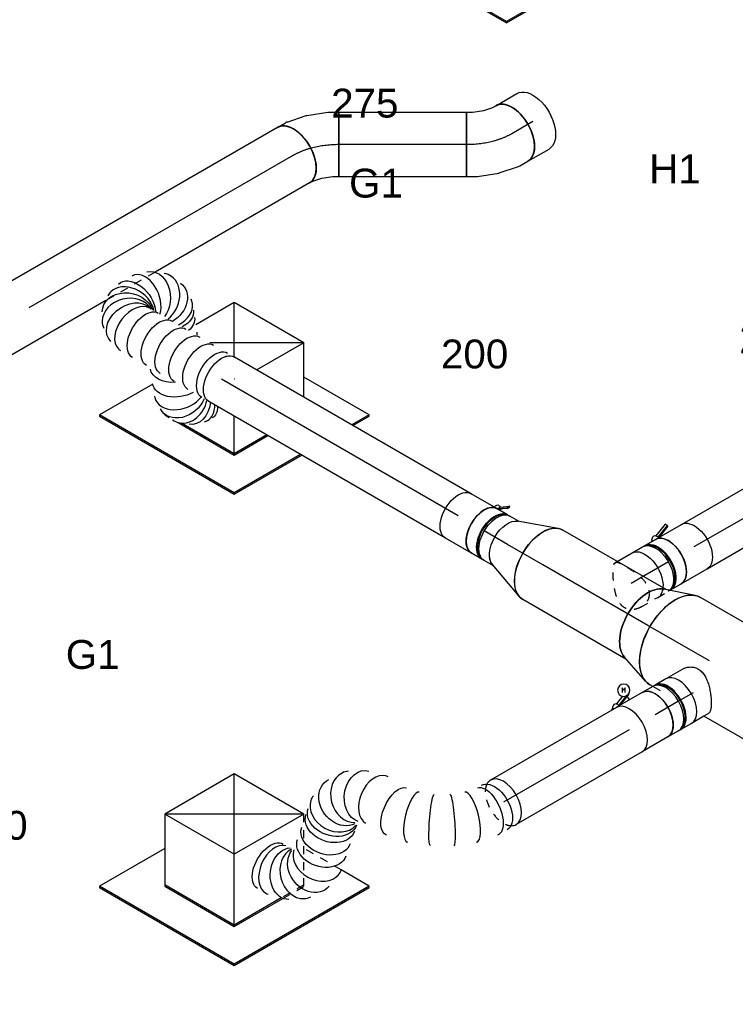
# Model space of a CAD drawing. Extents: x -132501 to 411300, y -42818 to 427495.
# Tile 121 of 256: x -14820 to -12589, y 70670 to 73740. Entities that reach past the tile are written whole.
import ezdxf
from ezdxf.enums import TextEntityAlignment as Align

# ---------------------------------------------------------------- set-up
doc = ezdxf.new("R2010")
doc.units = 0
doc.header["$LTSCALE"] = 50
doc.linetypes.add('CENTER2', pattern=[28.575, 19.05, -3.175, 3.175, -3.175])
doc.linetypes.add('STREEPJES', pattern=[0.1, 0.05, -0.05])
doc.layers.get('0').update_dxf_attribs({"linetype": 'CONTINUOUS'})
for name, color, linetype in [('WL570---_RETOUR_RST', 2, 'CONTINUOUS'), ('WL570---_RETOUR_RST_HL', 1, 'CONTINUOUS'), ('WL570---_TOEVOER', 3, 'CONTINUOUS'), ('WL570---_TOEVOER_HL', 8, 'CONTINUOUS'), ('WL570---_TOEVOER_RST', 2, 'CONTINUOUS'), ('WL570---_TOEVOER_RST_HL', 1, 'CONTINUOUS'), ('WM570---_RETOUR_RST_PR', 1, 'CONTINUOUS'), ('WM570---_TOEVOER_PR', 1, 'CONTINUOUS'), ('WM570---_TOEVOER_RST_PR', 1, 'CONTINUOUS')]:
    doc.layers.add(name, color=color, linetype=linetype)
doc.styles.add('BURO-018', font='ARIAL.TTF', dxfattribs={"height": 63})

# ---------------------------------------------------------------- blocks, each defined once
blk = doc.blocks.new('*U1660')
at = {"color": 0, "ltscale": 10, "extrusion": (-4.16334e-17, 1.0416e-16, -1)}
for centre, major_axis, ratio, start_param, end_param in [((82.1, 104.2, 1391.3), (26.4, 76.3), 0.791438, 4.134719, 6.461506), ((52.6, 100.2, 1391.3), (43.1, -68.1), 0.758518, 1.748091, 3.291006), ((116.7, 69.7, 1391.3), (-62.6, -49.9), 0.658855, 1.039605, 3.141593), ((34.2, 78.6, 1391.3), (69.3, -40), 0.57735, 2.381161, 3.141593), ((145.5, 33.6, 1391.3), (-62.6, -49.9), 0.658855, 1.680923, 3.141593), ((0, 0, 1391.3), (0, 80), 0.57735, 0, 3.141593), ((24.9, 0, 1391.3), (0, 80), 0.57735, 0, 3.141593), ((74.8, 0, 1391.3), (0, 80), 0.57735, 0, 3.141593), ((124.7, 0, 1391.3), (0, 80), 0.57735, 0, 3.141593), ((174.6, 0, 1391.3), (0, 80), 0.57735, 0, 3.141593), ((224.5, 0, 1391.3), (0, 80), 0.57735, 0, 3.141593), ((274.3, 0, 1391.3), (0, 80), 0.57735, 0, 3.141593), ((331.7, -5.4, 1391.3), (-34.1, -73), 0.750739, 3.009293, 6.150885), ((355.1, -30.7, 1391.3), (76.9, 24.3), 0.803023, 6.107746, 8.963975), ((203.2, -38.8, 1391.3), (-62.6, -49.9), 0.658855, 0, 0.189632), ((232, -75, 1391.3), (-62.6, -49.9), 0.658855, 0, 0.802259), ((246.5, -93.1, 1391.3), (-62.6, -49.9), 0.658855, 0, 1.083292), ((275.7, -116.8, 1391.3), (-26.4, -76.3), 0.791438, 6.104865, 8.071092), ((318.6, -111, 1391.3), (-43.1, 68.1), 0.758518, 2.992179, 5.582682), ((351.3, -69.2, 1391.3), (74.3, -30.8), 0.646887, 6.198226, 8.664265)]:
    blk.add_ellipse(centre, major_axis=major_axis, ratio=ratio, start_param=start_param, end_param=end_param, dxfattribs=at)
at = {"color": 0, "ltscale": 10}
for centre, major_axis, ratio, start_param, end_param in [((67.2, 105.8, 1391.3), (-10.5, 80.1), 0.805102, 6.089812, 6.476559), ((67.2, 105.8, 1391.3), (-10.5, 80.1), 0.805102, 0.193374, 1.79239), ((96.2, 95.4, 1391.3), (53.6, 60.2), 0.717088, 0.122881, 2.356457), ((96.2, 95.4, 1391.3), (53.6, 60.2), 0.717088, 6.160305, 6.406066), ((39.5, 87.7, 1391.3), (-63.2, 49.8), 0.651583, 0.093864, 0.999498), ((39.5, 87.7, 1391.3), (-63.2, 49.8), 0.651583, 6.189322, 6.377049), ((311.4, 0, 1391.3), (10.5, 79.7), 0.646887, 3.226552, 6.198226), ((311.4, 0, 1391.3), (10.5, 79.7), 0.646887, 6.198226, 6.368145), ((346.6, -15.9, 1391.3), (59.5, 54.4), 0.803023, 6.107746, 6.458625), ((346.6, -15.9, 1391.3), (59.5, 54.4), 0.803023, 3.376782, 6.107746), ((356.8, -48.9, 1391.3), (-80.2, 6.9), 0.750739, 3.009293, 3.273893), ((255.3, -104.1, 1391.3), (-53.6, -60.2), 0.717088, 4.93616, 6.160305), ((297.4, -119.2, 1391.3), (10.5, -80.1), 0.805102, 4.099626, 6.089812), ((337.6, -92.9, 1391.3), (63.2, -49.8), 0.651583, 3.81975, 6.189322), ((356.8, -48.9, 1391.3), (-80.2, 6.9), 0.750739, 0.653166, 3.009293), ((337.6, -92.9, 1391.3), (63.2, -49.8), 0.651583, 6.189322, 6.377049), ((255.3, -104.1, 1391.3), (-53.6, -60.2), 0.717088, 6.160305, 6.406066), ((297.4, -119.2, 1391.3), (10.5, -80.1), 0.805102, 6.089812, 6.476559)]:
    blk.add_ellipse(centre, major_axis=major_axis, ratio=ratio, start_param=start_param, end_param=end_param, dxfattribs=at)
at = {"layer": 'WM570---_TOEVOER_PR', "color": 1, "style": 'BURO-018'}
blk.add_attdef('POSNR', text='', height=90, dxfattribs=at).set_placement((0, 0), align=Align.MIDDLE)
blk = doc.blocks.new('*U1661')
at = {"color": 0, "ltscale": 10}
for p, q in [((0, 80, 788.9), (852, 80, 788.9)), ((0, -80, 788.9), (852, -80, 788.9))]:
    blk.add_line(p, q, dxfattribs=at)
at = {"color": 0, "ltscale": 10, "extrusion": (-4.16334e-17, 1.0416e-16, -1)}
blk.add_ellipse((852, 0, 788.9), major_axis=(0, 80), ratio=0.57735, start_param=0, end_param=3.141593, dxfattribs=at)
at = {"layer": 'WL570---_TOEVOER_HL', "linetype": 'CENTER2'}
blk.add_line((0, 0, 788.9), (852, 0, 788.9), dxfattribs=at)
at = {"layer": 'WM570---_TOEVOER_PR', "color": 1, "style": 'BURO-018'}
blk.add_attdef('POSNR', text='', height=90, dxfattribs=at).set_placement((0, 0), align=Align.MIDDLE)
blk = doc.blocks.new('*U1662')
at = {"color": 2, "ltscale": 10}
for p, q in [((-70.5, 76, 755.8), (-78.6, 76, 755.8)), ((-46.7, 80, 755.8), (46.7, 80, 755.8)), ((-70.5, -76, 755.8), (-78.6, -76, 755.8)), ((-52.7, -89, 755.8), (-76.8, -105.9, 755.8)), ((-74.4, -96.7, 755.8), (-50.6, -80, 755.8)), ((-48.4, -81.5, 755.8), (-72.4, -98.4, 755.8)), ((-48.4, -81.5, 755.8), (-52.7, -89, 755.8)), ((-50.2, -80, 755.8), (-48.4, -81.5, 755.8)), ((-47.9, -81.1, 755.8), (-48.4, -81.5, 755.8)), ((-46.7, -80, 755.8), (-35.2, -80, 755.8)), ((-35.2, -80, 755.8), (-40.7, -89.6, 755.8)), ((-35.2, -80, 755.8), (46.7, -80, 755.8)), ((-74.4, -96.7, 755.8), (-78.8, -104.3, 755.8)), ((-78.8, -104.3, 755.8), (-76.8, -105.9, 755.8)), ((-76.8, -105.9, 755.8), (-72.4, -98.4, 755.8)), ((-72.4, -98.4, 755.8), (-74.4, -96.7, 755.8))]:
    blk.add_line(p, q, dxfattribs=at)
for centre, major_axis, start_param, end_param in [((-84.9, 0, 755.8), (0, 76), 3.34014, 6.084638), ((-46.7, 0, 755.8), (0, 80), 3.141593, 6.283185)]:
    blk.add_ellipse(centre, major_axis=major_axis, ratio=0.57735, start_param=start_param, end_param=end_param, dxfattribs=at)
at = {"color": 2, "ltscale": 10, "extrusion": (1.38778e-17, -2.4037e-17, -1)}
for centre, major_axis, start_param, end_param in [((46.7, 0, 755.8), (0, 80), 0, 3.141593), ((-49, -84.9, 755.8), (8.26, -4.77), 2.413666, 3.141593), ((-49, -84.9, 755.8), (8.26, -4.77), 0, 1.692399)]:
    blk.add_ellipse(centre, major_axis=major_axis, ratio=0.57735, start_param=start_param, end_param=end_param, dxfattribs=at)
at = {"layer": 'WL570---_TOEVOER', "color": 1, "style": 'BURO-018'}
blk.add_attdef('I', text='', height=90, dxfattribs=at).set_placement((0, 0), align=Align.MIDDLE)
at = {"layer": 'WM570---_TOEVOER_PR', "color": 1, "style": 'BURO-018'}
blk.add_attdef('POSNR', text='', height=90, dxfattribs=at).set_placement((0, 0), align=Align.MIDDLE)
blk = doc.blocks.new('*U1663')
at = {"color": 0, "ltscale": 10}
for p, q in [((0, 80, -153.8), (452.7, 80, -153.8)), ((0, -80, -153.8), (452.7, -80, -153.8))]:
    blk.add_line(p, q, dxfattribs=at)
for start_param, end_param in [(3.141593, 6.283185), (2.781427, 3.141593), (0, 0.360166)]:
    blk.add_ellipse((452.7, 0, -153.8), major_axis=(0, -80), ratio=0.57735, start_param=start_param, end_param=end_param, dxfattribs=at)
at = {"color": 8, "linetype": 'STREEPJES', "ltscale": 10}
blk.add_ellipse((452.7, 0, -153.8), major_axis=(0, -80), ratio=0.57735, start_param=0.360166, end_param=2.781427, dxfattribs=at)
at = {"layer": 'WL570---_TOEVOER_HL', "linetype": 'CENTER2'}
blk.add_line((0, 0, -153.8), (452.7, 0, -153.8), dxfattribs=at)
at = {"layer": 'WM570---_TOEVOER_PR', "color": 1, "style": 'BURO-018'}
blk.add_attdef('POSNR', text='', height=90, dxfattribs=at).set_placement((0, 0), align=Align.MIDDLE)
blk = doc.blocks.new('*U1664')
at = {"color": 2, "ltscale": 10}
for p, q in [((-46.7, 80, -120.8), (46.7, 80, -120.8)), ((-46.7, -80, -120.8), (35.2, -80, -120.8)), ((-7.6, -96.7, -120.8), (35.2, -80.1, -120.8)), ((36, -81.5, -120.8), (-1.5, -96.1, -120.8)), ((0, -80, -120.8), (0, -96, -120.8)), ((40.4, -89, -120.8), (11.9, -100.1, -120.8)), ((35.2, -80, -120.8), (40.7, -89.6, -120.8)), ((35.2, -80, -120.8), (46.7, -80, -120.8)), ((56.3, -80, -120.8), (57.7, -82.3, -120.8)), ((63.7, -80, -120.8), (57.7, -82.3, -120.8)), ((-7.5, -97.5, -120.8), (-7.6, -96.7, -120.8)), ((0, -106.6, -120.8), (-7.5, -119.5, -120.8)), ((-7.5, -119.5, -120.8), (0, -115.2, -120.8)), ((0, -123.8, -120.8), (7.5, -110.9, -120.8)), ((0, -115.2, -120.8), (0, -123.8, -120.8))]:
    blk.add_line(p, q, dxfattribs=at)
for end in [149.82, 330]:
    blk.add_arc((0, -115.2, -120.8), 19.2, 150, end, dxfattribs=at)
at = {"color": 2, "ltscale": 10, "extrusion": (2.03185e-17, -7.58296e-17, -1)}
for centre, major_axis, start_param in [((-46.7, 0, -120.8), (0, -80), 0), ((49, -84.9, -120.8), (8.26, 4.77), 0.401996)]:
    blk.add_ellipse(centre, major_axis=major_axis, ratio=0.57735, start_param=start_param, end_param=3.141593, dxfattribs=at)
at = {"color": 2, "ltscale": 10}
blk.add_ellipse((46.7, 0, -120.8), major_axis=(0, -80), ratio=0.57735, start_param=3.141593, end_param=6.283185, dxfattribs=at)
at = {"layer": 'WL570---_TOEVOER', "color": 1, "style": 'BURO-018'}
blk.add_attdef('I', text='', height=90, dxfattribs=at).set_placement((0, 0), align=Align.MIDDLE)
at = {"layer": 'WM570---_TOEVOER_PR', "color": 1, "style": 'BURO-018'}
blk.add_attdef('POSNR', text='', height=90, dxfattribs=at).set_placement((0, 0), align=Align.MIDDLE)
blk = doc.blocks.new('*U1666')
at = {"color": 0, "ltscale": 10}
for p, q in [((0, 157.5, -860.8), (1357.2, 157.5, -860.8)), ((1541.9, 157.5, -860.8), (1551.8, 157.5, -860.8)), ((0, -157.5, -860.8), (1551.8, -157.5, -860.8))]:
    blk.add_line(p, q, dxfattribs=at)
at = {"color": 8, "linetype": 'STREEPJES', "ltscale": 10}
blk.add_line((1514, 157.5, -860.8), (1541.9, 157.5, -860.8), dxfattribs=at)
at = {"color": 0, "ltscale": 10}
blk.add_ellipse((0, 0, -860.8), major_axis=(0, 157.5), ratio=0.57735, start_param=3.141593, end_param=6.283185, dxfattribs=at)
at = {"color": 0, "ltscale": 10, "extrusion": (-4.16334e-17, 1.0416e-16, -1)}
blk.add_ellipse((1551.8, 0, -860.8), major_axis=(0, 157.5), ratio=0.57735, start_param=0, end_param=3.141593, dxfattribs=at)
at = {"layer": 'WL570---_TOEVOER_HL', "linetype": 'CENTER2'}
blk.add_line((0, 0, -860.8), (1551.8, 0, -860.8), dxfattribs=at)
at = {"layer": 'WM570---_TOEVOER_PR', "color": 1, "style": 'BURO-018'}
blk.add_attdef('POSNR', text='', height=90, dxfattribs=at).set_placement((0, 0), align=Align.MIDDLE)
blk = doc.blocks.new('*U1790')
at = {"color": 0, "ltscale": 10}
for p, q in [((102.4, 65.7, -497), (101.2, 66, -497)), ((289.3, -42.6, -497), (288.3, -41.7, -497))]:
    blk.add_line(p, q, dxfattribs=at)
at = {"color": 0, "ltscale": 10, "extrusion": (4.80741e-17, -2.77556e-17, -1)}
for centre, major_axis, ratio, start_param, end_param in [((0, 0, -497), (0, -80), 0.57735, 0, 3.141593), ((24.8, 0, -497), (8.1, 79.9), 0.497511, 3.191932, 6.333525), ((134.5, -32.6, -497), (34.7, 72.4), 0.106869, 3.14981, 6.291403), ((187.2, -63, -497), (-45.3, -66.2), 0.106869, 3.133375, 6.274968), ((591.3, -122.2, -497), (11.8, -79.8), 0.811111, 2.968191, 6.109784), ((529, -160.5, -497), (-52.5, 60.3), 0.73617, 0, 3.141593), ((656.1, -140.7, -497), (48, 64.6), 0.747187, 6.160716, 9.302309), ((270.3, -141.7, -497), (65.1, 47), 0.497511, 6.232846, 9.374438), ((498.2, -187.3, -497), (-52.5, 60.3), 0.73617, 0, 3.141593), ((452, -227.5, -497), (-52.5, 60.3), 0.73617, 0, 3.141593), ((467.4, -214.1, -497), (-52.5, 60.3), 0.73617, 0, 3.141593), ((696.4, -190.6, -497), (69.3, 40), 0.57735, 0, 3.141593), ((335.6, -234.2, -497), (-48, -64.6), 0.747187, 3.264062, 6.405654), ((403.1, -253.5, -497), (-11.8, 79.8), 0.811111, 0.173401, 3.314994)]:
    blk.add_ellipse(centre, major_axis=major_axis, ratio=ratio, start_param=start_param, end_param=end_param, dxfattribs=at)
at = {"color": 0, "ltscale": 10}
for centre, major_axis, ratio, start_param, end_param in [((79.2, -11.1, -497), (-22.6, -77), 0.313149, 3.167995, 6.256783), ((233.5, -100.2, -497), (55.4, 58.1), 0.313149, 3.167995, 6.256783), ((559.1, -134.3, -497), (-41.3, 69.1), 0.771449, 3.279928, 6.14485), ((624.3, -124.4, -497), (-21.5, -77.7), 0.803073, 0.165097, 2.976496), ((624.3, -124.4, -497), (-21.5, -77.7), 0.803073, 2.976496, 3.30669), ((559.1, -134.3, -497), (-41.3, 69.1), 0.771449, 6.14485, 6.421521), ((684.6, -170.2, -497), (64.1, 48.4), 0.644594, 6.203805, 6.362565), ((684.6, -170.2, -497), (64.1, 48.4), 0.644594, 3.220973, 6.203805), ((305.9, -203.5, -497), (-64.1, -48.4), 0.644594, 0.07938, 3.062212), ((368.7, -251.2, -497), (21.5, 77.7), 0.803073, 3.30669, 6.118088), ((436.7, -240.9, -497), (41.3, -69.1), 0.771449, 0.138336, 3.003257), ((305.9, -203.5, -497), (-64.1, -48.4), 0.644594, 6.203805, 6.362565), ((436.7, -240.9, -497), (41.3, -69.1), 0.771449, 6.14485, 6.421521), ((368.7, -251.2, -497), (21.5, 77.7), 0.803073, 2.976496, 3.30669)]:
    blk.add_ellipse(centre, major_axis=major_axis, ratio=ratio, start_param=start_param, end_param=end_param, dxfattribs=at)
at = {"layer": 'WM570---_TOEVOER_PR', "color": 1, "style": 'BURO-018'}
blk.add_attdef('POSNR', text='', height=90, dxfattribs=at).set_placement((0, 0), align=Align.MIDDLE)
blk = doc.blocks.new('*U1792')
at = {"color": 0, "ltscale": 10}
for p, q in [((0, 80, 653.5), (919.1, 80, 653.5)), ((0, -80, 653.5), (919.1, -80, 653.5))]:
    blk.add_line(p, q, dxfattribs=at)
at = {"color": 0, "ltscale": 10, "extrusion": (-6.93889e-17, -2.4037e-17, -1)}
blk.add_ellipse((919.1, 0, 653.5), major_axis=(0, 80), ratio=0.57735, start_param=0, end_param=3.141593, dxfattribs=at)
at = {"layer": 'WL570---_TOEVOER_HL', "linetype": 'CENTER2'}
blk.add_line((0, 0, 653.5), (919.1, 0, 653.5), dxfattribs=at)
at = {"layer": 'WM570---_TOEVOER_PR', "color": 1, "style": 'BURO-018'}
blk.add_attdef('POSNR', text='', height=90, dxfattribs=at).set_placement((0, 0), align=Align.MIDDLE)
blk = doc.blocks.new('*U1881')
at = {"color": 0, "ltscale": 10}
for p, q in [((-132.9, 204, 3307.3), (-243.1, 13.1, 3307.3)), ((117.8, 204, 3307.3), (-132.9, 204, 3307.3)), ((-7.6, -13.1, 3307.3), (-132.9, 204, 3307.3)), ((243.1, -13.1, 3307.3), (-132.9, 204, 3307.3)), ((-7.6, -13.1, 3307.3), (117.8, 204, 3307.3)), ((243.1, -13.1, 3307.3), (117.8, 204, 3307.3)), ((-419.5, 114.9, 3307.3), (-421.5, 111.4, 3307.3)), ((-421.5, 111.4, 3307.3), (-178.6, -309.4, 3307.3)), ((-184.3, 114.9, 3307.3), (-419.5, 114.9, 3307.3)), ((-176.6, -305.8, 3307.3), (-419.5, 114.9, 3307.3)), ((-243.1, 13.1, 3307.3), (-117.8, -204, 3307.3)), ((-115.7, -200.5, 3307.3), (-241.1, 16.6, 3307.3)), ((-117.8, -204, 3307.3), (-7.6, -13.1, 3307.3)), ((243.1, -13.1, 3307.3), (-7.6, -13.1, 3307.3)), ((132.9, -204, 3307.3), (243.1, -13.1, 3307.3)), ((309.2, -305.8, 3307.3), (191.7, -102.2, 3307.3)), ((-117.8, -204, 3307.3), (132.9, -204, 3307.3)), ((134.9, -200.5, 3307.3), (-115.7, -200.5, 3307.3)), ((-178.6, -309.4, 3307.3), (-176.6, -305.8, 3307.3)), ((309.2, -305.8, 3307.3), (-176.6, -305.8, 3307.3)), ((307.2, -309.4, 3307.3), (309.2, -305.8, 3307.3)), ((-178.6, -309.4, 3307.3), (307.2, -309.4, 3307.3))]:
    blk.add_line(p, q, dxfattribs=at)
at = {"layer": 'WL570---_RETOUR_RST_HL', "linetype": 'CENTER2'}
blk.add_circle((0, 0, 3307.3), 0.075, dxfattribs=at)
at = {"layer": 'WL570---_RETOUR_RST', "color": 1, "style": 'BURO-018'}
for tag in ['MC', 'Q']:
    blk.add_attdef(tag, text='', height=90, dxfattribs=at).set_placement((0, 0), align=Align.MIDDLE)
at = {"layer": 'WM570---_RETOUR_RST_PR', "color": 1, "style": 'BURO-018'}
blk.add_attdef('POSNR', text='', height=90, dxfattribs=at).set_placement((0, 0), align=Align.MIDDLE)
blk = doc.blocks.new('*U1882')
at = {"color": 0, "ltscale": 10}
for p, q in [((-132.9, 204, 4346.6), (-243.1, 13.1, 4346.6)), ((117.8, 204, 4346.6), (-132.9, 204, 4346.6)), ((-7.6, -13.1, 4346.6), (-132.9, 204, 4346.6)), ((243.1, -13.1, 4346.6), (-132.9, 204, 4346.6)), ((-7.6, -13.1, 4346.6), (117.8, 204, 4346.6)), ((243.1, -13.1, 4346.6), (117.8, 204, 4346.6)), ((-419.5, 114.9, 4346.6), (-421.5, 111.4, 4346.6)), ((-421.5, 111.4, 4346.6), (-178.6, -309.4, 4346.6)), ((-184.3, 114.9, 4346.6), (-419.5, 114.9, 4346.6)), ((-176.6, -305.8, 4346.6), (-419.5, 114.9, 4346.6)), ((-243.1, 13.1, 4346.6), (-117.8, -204, 4346.6)), ((-115.7, -200.5, 4346.6), (-241.1, 16.6, 4346.6)), ((-117.8, -204, 4346.6), (-7.6, -13.1, 4346.6)), ((243.1, -13.1, 4346.6), (-7.6, -13.1, 4346.6)), ((132.9, -204, 4346.6), (243.1, -13.1, 4346.6)), ((309.2, -305.8, 4346.6), (191.7, -102.2, 4346.6)), ((-117.8, -204, 4346.6), (132.9, -204, 4346.6)), ((134.9, -200.5, 4346.6), (-115.7, -200.5, 4346.6)), ((-178.6, -309.4, 4346.6), (-176.6, -305.8, 4346.6)), ((309.2, -305.8, 4346.6), (-176.6, -305.8, 4346.6)), ((307.2, -309.4, 4346.6), (309.2, -305.8, 4346.6)), ((-178.6, -309.4, 4346.6), (307.2, -309.4, 4346.6))]:
    blk.add_line(p, q, dxfattribs=at)
at = {"layer": 'WL570---_RETOUR_RST_HL', "linetype": 'CENTER2'}
blk.add_circle((0, 0, 4346.6), 0.075, dxfattribs=at)
at = {"layer": 'WL570---_RETOUR_RST', "color": 1, "style": 'BURO-018'}
for tag in ['MC', 'Q']:
    blk.add_attdef(tag, text='', height=90, dxfattribs=at).set_placement((0, 0), align=Align.MIDDLE)
at = {"layer": 'WM570---_RETOUR_RST_PR', "color": 1, "style": 'BURO-018'}
blk.add_attdef('POSNR', text='', height=90, dxfattribs=at).set_placement((0, 0), align=Align.MIDDLE)
blk = doc.blocks.new('*U1913')
at = {"color": 0, "ltscale": 10}
for p, q in [((118.8, 205.8, 2266.7), (-20.3, 205.8, 2266.7)), ((34, 58.9, 2266.7), (118.8, 205.8, 2266.7)), ((244.1, -11.3, 2266.7), (118.8, 205.8, 2266.7)), ((244.1, -11.3, 2266.7), (-10.3, 135.6, 2266.7)), ((-420.5, 113.1, 2266.7), (-422.5, 109.6, 2266.7)), ((-422.5, 109.6, 2266.7), (-179.6, -311.1, 2266.7)), ((-228.6, 113.1, 2266.7), (-420.5, 113.1, 2266.7)), ((-177.6, -307.6, 2266.7), (-420.5, 113.1, 2266.7)), ((-243, 13.2, 2266.7), (-244.1, 11.3, 2266.7)), ((-244.1, 11.3, 2266.7), (-236.1, -2.6, 2266.7)), ((-220.1, -30.4, 2266.7), (-118.8, -205.8, 2266.7)), ((244.1, -11.3, 2266.7), (74.5, -11.3, 2266.7)), ((159.3, -158.2, 2266.7), (244.1, -11.3, 2266.7)), ((-116.8, -202.2, 2266.7), (-212, -37.3, 2266.7)), ((-118.8, -205.8, 2266.7), (-58.4, -101.1, 2266.7)), ((308.2, -307.6, 2266.7), (190.7, -103.9, 2266.7)), ((-118.8, -205.8, 2266.7), (2, -205.8, 2266.7)), ((0, -202.2, 2266.7), (-116.8, -202.2, 2266.7)), ((-179.6, -311.1, 2266.7), (-177.6, -307.6, 2266.7)), ((-179.6, -311.1, 2266.7), (62.9, -311.1, 2266.7)), ((60.8, -307.6, 2266.7), (-177.6, -307.6, 2266.7)), ((308.2, -307.6, 2266.7), (245.6, -307.6, 2266.7)), ((247.6, -311.1, 2266.7), (306.2, -311.1, 2266.7)), ((306.2, -311.1, 2266.7), (308.2, -307.6, 2266.7))]:
    blk.add_line(p, q, dxfattribs=at)
at = {"layer": 'WL570---_TOEVOER_RST_HL', "linetype": 'CENTER2'}
blk.add_circle((0, 0, 2266.7), 0.075, dxfattribs=at)
at = {"layer": 'WL570---_TOEVOER_RST', "color": 1, "style": 'BURO-018'}
for tag in ['MC', 'Q']:
    blk.add_attdef(tag, text='', height=90, dxfattribs=at).set_placement((0, 0), align=Align.MIDDLE)
at = {"layer": 'WM570---_TOEVOER_RST_PR', "color": 1, "style": 'BURO-018'}
blk.add_attdef('POSNR', text='', height=90, dxfattribs=at).set_placement((0, 0), align=Align.MIDDLE)
blk = doc.blocks.new('*U1914')
at = {"color": 0, "ltscale": 10}
for p, q in [((-131.9, 205.8, 188.2), (-244.1, 11.3, 188.2)), ((118.8, 205.8, 188.2), (-131.9, 205.8, 188.2)), ((-6.5, -11.3, 188.2), (-131.9, 205.8, 188.2)), ((244.1, -11.3, 188.2), (-131.9, 205.8, 188.2)), ((-6.5, -11.3, 188.2), (118.8, 205.8, 188.2)), ((244.1, -11.3, 188.2), (118.8, 205.8, 188.2)), ((-420.5, 113.1, 188.2), (-422.5, 109.6, 188.2)), ((-422.5, 109.6, 188.2), (-179.6, -311.1, 188.2)), ((-185.3, 113.1, 188.2), (-420.5, 113.1, 188.2)), ((-177.6, -307.6, 188.2), (-420.5, 113.1, 188.2)), ((-244.1, 11.3, 188.2), (-118.8, -205.8, 188.2)), ((-116.8, -202.2, 188.2), (-242.1, 14.8, 188.2)), ((-118.8, -205.8, 188.2), (-6.5, -11.3, 188.2)), ((244.1, -11.3, 188.2), (-6.5, -11.3, 188.2)), ((234.1, -28.7, 188.2), (244.1, -11.3, 188.2)), ((-118.8, -205.8, 188.2), (55.7, -205.8, 188.2)), ((52.3, -202.2, 188.2), (-116.8, -202.2, 188.2)), ((308.2, -307.6, 188.2), (257.8, -220.2, 188.2)), ((-179.6, -311.1, 188.2), (-177.6, -307.6, 188.2)), ((-179.6, -311.1, 188.2), (306.2, -311.1, 188.2)), ((308.2, -307.6, 188.2), (-177.6, -307.6, 188.2)), ((306.2, -311.1, 188.2), (308.2, -307.6, 188.2))]:
    blk.add_line(p, q, dxfattribs=at)
at = {"color": 8, "linetype": 'STREEPJES', "ltscale": 10}
for p, q in [((131.9, -205.8, 188.2), (234.1, -28.7, 188.2)), ((257.8, -220.2, 188.2), (190.7, -103.9, 188.2)), ((133.9, -202.2, 188.2), (52.3, -202.2, 188.2)), ((55.7, -205.8, 188.2), (131.9, -205.8, 188.2))]:
    blk.add_line(p, q, dxfattribs=at)
at = {"layer": 'WL570---_TOEVOER_RST_HL', "linetype": 'CENTER2'}
blk.add_circle((0, 0, 188.2), 0.075, dxfattribs=at)
at = {"layer": 'WL570---_TOEVOER_RST', "color": 1, "style": 'BURO-018'}
for tag in ['MC', 'Q']:
    blk.add_attdef(tag, text='', height=90, dxfattribs=at).set_placement((0, 0), align=Align.MIDDLE)
at = {"layer": 'WM570---_TOEVOER_RST_PR', "color": 1, "style": 'BURO-018'}
blk.add_attdef('POSNR', text='', height=90, dxfattribs=at).set_placement((0, 0), align=Align.MIDDLE)
blk = doc.blocks.new('*U1960')
at = {"color": 0, "ltscale": 10}
for p, q in [((14.8, 122.3, 573.5), (136.1, 78.3, 573.5)), ((14.8, -122.3, 573.5), (136.1, -78.3, 573.5))]:
    blk.add_line(p, q, dxfattribs=at)
blk.add_ellipse((0, 0, 573.5), major_axis=(0, 125), ratio=0.57735, start_param=3.141593, end_param=6.283185, dxfattribs=at)
at = {"color": 0, "ltscale": 10, "extrusion": (3.51927e-17, -4.37803e-17, -1)}
blk.add_ellipse((126.6, 0, 573.5), major_axis=(0, 80), ratio=0.57735, start_param=0.206624, end_param=2.934969, dxfattribs=at)
at = {"layer": 'WL570---_TOEVOER_HL', "linetype": 'CENTER2'}
blk.add_line((0, 0, 573.5), (126.6, 0, 573.5), dxfattribs=at)
for centre in [(0, 0, 573.5), (126.6, 0, 573.5)]:
    blk.add_circle(centre, 0.075, dxfattribs=at)
at = {"layer": 'WM570---_TOEVOER_PR', "color": 1, "style": 'BURO-018'}
blk.add_attdef('POSNR', text='', height=90, dxfattribs=at).set_placement((0, 0), align=Align.MIDDLE)
blk = doc.blocks.new('*U1961')
at = {"color": 0, "ltscale": 10}
for p, q in [((-37.4, 80, 692.9), (-4.1, 80, 692.9)), ((4.1, 80, 692.9), (42.2, 80, 692.9)), ((-37.4, -80, 692.9), (-4.1, -80, 692.9)), ((4.1, -80, 692.9), (42.2, -80, 692.9))]:
    blk.add_line(p, q, dxfattribs=at)
at = {"color": 0, "ltscale": 10, "extrusion": (-4.16334e-17, 1.0416e-16, -1)}
for centre, major_axis, start_param, end_param in [((-42.2, 0, 692.9), (0, 80), 0.206624, 2.934969), ((-4.1, 0, 692.9), (0, 80), 0, 3.141593), ((4.1, 0, 692.9), (0, 80), 0, 3.230096), ((4.1, 0, 692.9), (0, 80), 6.194681, 6.280044), ((4.1, 0, 692.9), (0, 76), 0.198548, 2.943045), ((42.2, 0, 692.9), (0, 80), 0, 3.141593)]:
    blk.add_ellipse(centre, major_axis=major_axis, ratio=0.57735, start_param=start_param, end_param=end_param, dxfattribs=at)
at = {"layer": 'WL570---_TOEVOER_HL', "linetype": 'CENTER2'}
blk.add_line((-42.2, 0, 692.9), (42.2, 0, 692.9), dxfattribs=at)
at = {"layer": 'WM570---_TOEVOER_PR', "color": 1, "style": 'BURO-018'}
blk.add_attdef('POSNR', text='', height=90, dxfattribs=at).set_placement((0, 0), align=Align.MIDDLE)
blk = doc.blocks.new('*U1962')
at = {"color": 0, "ltscale": 10}
for p, q in [((-42.2, 80, -57.9), (-4.1, 80, -57.9)), ((4.1, 80, -57.9), (42.2, 80, -57.9)), ((-42.2, -80, -57.9), (-4.1, -80, -57.9)), ((4.1, -80, -57.9), (42.2, -80, -57.9))]:
    blk.add_line(p, q, dxfattribs=at)
for centre, major_axis, start_param, end_param in [((-42.2, 0, -57.9), (0, -80), 3.141593, 6.283185), ((-4.1, 0, -57.9), (0, -80), 3.141593, 6.371689), ((-4.1, 0, -57.9), (0, -76), 3.34014, 6.084638), ((4.1, 0, -57.9), (0, -80), 3.141593, 6.283185), ((42.2, 0, -57.9), (0, -80), 3.141593, 6.283185), ((-4.1, 0, -57.9), (0, -80), 3.053089, 3.138451)]:
    blk.add_ellipse(centre, major_axis=major_axis, ratio=0.57735, start_param=start_param, end_param=end_param, dxfattribs=at)
at = {"layer": 'WL570---_TOEVOER_HL', "linetype": 'CENTER2'}
blk.add_line((-42.2, 0, -57.9), (42.2, 0, -57.9), dxfattribs=at)
at = {"layer": 'WM570---_TOEVOER_PR', "color": 1, "style": 'BURO-018'}
blk.add_attdef('POSNR', text='', height=90, dxfattribs=at).set_placement((0, 0), align=Align.MIDDLE)
blk = doc.blocks.new('*U1963')
at = {"color": 0, "ltscale": 10}
for p, q in [((-8.6, 80, 9), (7.1, 80, 9)), ((7.1, 80, 9), (52.3, 80, 9)), ((76, 76, 9), (84.2, 76, 9)), ((-15.1, -80, 9), (52.3, -80, 9)), ((76, -76, 9), (84.2, -76, 9))]:
    blk.add_line(p, q, dxfattribs=at)
for centre, major_axis, start_param, end_param in [((52.3, 0, 9), (0, -80), 3.141593, 6.283185), ((90.5, 0, 9), (0, -76), 3.34014, 6.084638)]:
    blk.add_ellipse(centre, major_axis=major_axis, ratio=0.57735, start_param=start_param, end_param=end_param, dxfattribs=at)
blk.add_spline([(-15.1, -79.6, 9), (-21.4, -78.4, 9), (-27.6, -76.3, 9), (-33.4, -73.5, 9), (-38.8, -69.9, 9), (-43.6, -65.7, 9), (-47.8, -60.7, 9), (-51.3, -55.1, 9), (-54, -49, 9), (-56, -42.3, 9), (-57.3, -35.2, 9), (-57.8, -27.8, 9), (-57.7, -20.1, 9), (-56.9, -12.1, 9), (-55.6, -4.1, 9), (-53.8, 4.1, 9), (-51.6, 12.1, 9), (-49.1, 20.1, 9), (-46.2, 27.8, 9), (-43.2, 35.2, 9), (-40, 42.3, 9), (-36.8, 49, 9), (-33.5, 55.1, 9), (-30.2, 60.7, 9), (-26.9, 65.7, 9), (-23.7, 69.9, 9), (-20.5, 73.5, 9), (-17.4, 76.3, 9), (-14.4, 78.4, 9), (-11.5, 79.6, 9), (-8.6, 80, 9)], degree=3, dxfattribs=at)
at = {"layer": 'WL570---_TOEVOER_HL', "linetype": 'CENTER2'}
blk.add_line((0, 0, 9), (52.3, 0, 9), dxfattribs=at)
at = {"layer": 'WM570---_TOEVOER_PR', "color": 1, "style": 'BURO-018'}
blk.add_attdef('POSNR', text='', height=90, dxfattribs=at).set_placement((0, 0), align=Align.MIDDLE)
blk = doc.blocks.new('*U1964')
at = {"color": 0, "ltscale": 10}
for p, q in [((17.4, 154.6, 236.5), (111.9, 122.7, 236.5)), ((17.4, -154.6, 236.5), (111.9, -122.7, 236.5))]:
    blk.add_line(p, q, dxfattribs=at)
blk.add_ellipse((0, 0, 236.5), major_axis=(0, 157.5), ratio=0.57735, start_param=3.141593, end_param=6.283185, dxfattribs=at)
at = {"color": 0, "ltscale": 10, "extrusion": (3.51927e-17, -4.37803e-17, -1)}
blk.add_ellipse((98.1, 0, 236.5), major_axis=(0, 125), ratio=0.57735, start_param=0.192536, end_param=2.949057, dxfattribs=at)
at = {"layer": 'WL570---_TOEVOER_HL', "linetype": 'CENTER2'}
blk.add_line((0, 0, 236.5), (98.1, 0, 236.5), dxfattribs=at)
for centre in [(0, 0, 236.5), (98.1, 0, 236.5)]:
    blk.add_circle(centre, 0.075, dxfattribs=at)
at = {"layer": 'WM570---_TOEVOER_PR', "color": 1, "style": 'BURO-018'}
blk.add_attdef('POSNR', text='', height=90, dxfattribs=at).set_placement((0, 0), align=Align.MIDDLE)
blk = doc.blocks.new('*U1965')
at = {"color": 0, "ltscale": 10}
for p, q in [((7, 125, 305.9), (378.5, 125, 305.9)), ((7, -125, 305.9), (378.5, -125, 305.9))]:
    blk.add_line(p, q, dxfattribs=at)
at = {"color": 0, "ltscale": 10, "extrusion": (-4.16334e-17, 1.0416e-16, -1)}
blk.add_ellipse((378.5, 0, 305.9), major_axis=(0, 125), ratio=0.57735, start_param=0, end_param=3.141593, dxfattribs=at)
at = {"color": 0, "ltscale": 10}
blk.add_ellipse((0, 0, 305.9), major_axis=(0, 125), ratio=0.57735, start_param=3.334129, end_param=6.090649, dxfattribs=at)
at = {"layer": 'WL570---_TOEVOER_HL', "linetype": 'CENTER2'}
blk.add_line((0, 0, 305.9), (378.5, 0, 305.9), dxfattribs=at)
at = {"layer": 'WM570---_TOEVOER_PR', "color": 1, "style": 'BURO-018'}
blk.add_attdef('POSNR', text='', height=90, dxfattribs=at).set_placement((0, 0), align=Align.MIDDLE)
blk = doc.blocks.new('*U1966')
at = {"color": 8, "linetype": 'STREEPJES', "ltscale": 10}
for p, q in [((-11, 80, 492.8), (-3.9, 80, 492.8)), ((-11, -80, 492.8), (49.2, -80, 492.8))]:
    blk.add_line(p, q, dxfattribs=at)
at = {"color": 0, "ltscale": 10}
blk.add_line((-3.9, 80, 492.8), (49.2, 80, 492.8), dxfattribs=at)
at = {"color": 0, "ltscale": 10, "extrusion": (-6.93889e-17, -2.4037e-17, -1)}
blk.add_ellipse((49.2, 0, 492.8), major_axis=(0, 80), ratio=0.57735, start_param=0, end_param=2.462938, dxfattribs=at)
at = {"color": 8, "linetype": 'STREEPJES', "ltscale": 10, "extrusion": (-6.93889e-17, -2.4037e-17, -1)}
blk.add_ellipse((49.2, 0, 492.8), major_axis=(0, 80), ratio=0.57735, start_param=2.462938, end_param=3.141593, dxfattribs=at)
at = {"color": 8, "linetype": 'STREEPJES', "ltscale": 10}
blk.add_spline([(32.7, -56.6, 492.8), (39.1, -36.3, 492.8), (38.1, -12.5, 492.8), (30.9, 12.5, 492.8), (20.1, 36.3, 492.8), (9, 56.6, 492.8), (-0.1, 71.3, 492.8), (-7.5, 79, 492.8), (-14.7, 79, 492.8), (-23, 71.3, 492.8), (-32.7, 56.6, 492.8), (-43.2, 36.3, 492.8), (-53.1, 12.5, 492.8), (-60.4, -12.5, 492.8), (-62.2, -36.3, 492.8), (-56.3, -56.6, 492.8), (-42.1, -71.3, 492.8), (-22, -79, 492.8), (-0.3, -79, 492.8), (19, -71.3, 492.8), (32.7, -56.6, 492.8)], degree=3, dxfattribs=at)
at = {"layer": 'WL570---_TOEVOER_HL', "linetype": 'CENTER2'}
blk.add_line((0, 0, 492.8), (49.2, 0, 492.8), dxfattribs=at)
at = {"layer": 'WM570---_TOEVOER_PR', "color": 1, "style": 'BURO-018'}
blk.add_attdef('POSNR', text='', height=90, dxfattribs=at).set_placement((0, 0), align=Align.MIDDLE)
blk = doc.blocks.new('*U1967')
at = {"color": 0, "ltscale": 10}
for p, q in [((-42.2, 80, 557.5), (-4.1, 80, 557.5)), ((4.1, 80, 557.5), (42.2, 80, 557.5)), ((4.1, -80, 557.5), (42.2, -80, 557.5))]:
    blk.add_line(p, q, dxfattribs=at)
at = {"color": 8, "linetype": 'STREEPJES', "ltscale": 10}
for p, q in [((-42.2, -80, 557.5), (-4.1, -80, 557.5)), ((1.3, -79.9, 557.5), (0, -79.7, 557.5))]:
    blk.add_line(p, q, dxfattribs=at)
at = {"color": 0, "ltscale": 10, "extrusion": (-6.93889e-17, -2.4037e-17, -1)}
for centre, major_axis, start_param, end_param in [((-42.2, 0, 557.5), (0, 80), 0, 2.462938), ((-4.1, 0, 557.5), (0, 80), 0, 3.032996), ((4.1, 0, 557.5), (0, 80), 6.194681, 6.280044), ((4.1, 0, 557.5), (0, 80), 0, 3.202018), ((4.1, 0, 557.5), (0, 76), 0.198548, 2.943045), ((42.2, 0, 557.5), (0, 80), 0, 3.141593)]:
    blk.add_ellipse(centre, major_axis=major_axis, ratio=0.57735, start_param=start_param, end_param=end_param, dxfattribs=at)
at = {"color": 8, "linetype": 'STREEPJES', "ltscale": 10, "extrusion": (-6.93889e-17, -2.4037e-17, -1)}
for centre, start_param in [((-42.2, 0, 557.5), 2.462938), ((-4.1, 0, 557.5), 3.032996)]:
    blk.add_ellipse(centre, major_axis=(0, 80), ratio=0.57735, start_param=start_param, end_param=3.141593, dxfattribs=at)
at = {"layer": 'WL570---_TOEVOER_HL', "linetype": 'CENTER2'}
blk.add_line((-42.2, 0, 557.5), (42.2, 0, 557.5), dxfattribs=at)
at = {"layer": 'WM570---_TOEVOER_PR', "color": 1, "style": 'BURO-018'}
blk.add_attdef('POSNR', text='', height=90, dxfattribs=at).set_placement((0, 0), align=Align.MIDDLE)
blk = doc.blocks.new('*U1968')
at = {"color": 2, "ltscale": 10}
for p, q in [((3.1, 105.9, 620.4), (-40.4, 89, 620.4)), ((-36, 81.5, 620.4), (7.5, 98.4, 620.4)), ((7.6, 96.7, 620.4), (-35.2, 80.1, 620.4)), ((7.5, 98.4, 620.4), (3.1, 105.9, 620.4)), ((7.6, 96.7, 620.4), (7.5, 98.4, 620.4)), ((-70.5, 76, 620.4), (-78.6, 76, 620.4)), ((-57.7, 82.3, 620.4), (-63.7, 80, 620.4)), ((-56.3, 80, 620.4), (-57.7, 82.3, 620.4)), ((-46.7, 80, 620.4), (-35.2, 80, 620.4)), ((-35.2, 80, 620.4), (-40.7, 89.6, 620.4)), ((-35.2, 80, 620.4), (46.7, 80, 620.4)), ((-70.5, -76, 620.4), (-78.6, -76, 620.4)), ((-46.7, -80, 620.4), (46.7, -80, 620.4))]:
    blk.add_line(p, q, dxfattribs=at)
at = {"color": 2, "ltscale": 10, "extrusion": (-2.77556e-17, -4.80741e-17, -1)}
for centre, major_axis, start_param in [((-49, 84.9, 620.4), (-8.26, -4.77), 0.401996), ((46.7, 0, 620.4), (0, 80), 0)]:
    blk.add_ellipse(centre, major_axis=major_axis, ratio=0.57735, start_param=start_param, end_param=3.141593, dxfattribs=at)
at = {"color": 2, "ltscale": 10}
for centre, major_axis, start_param, end_param in [((-84.9, 0, 620.4), (0, 76), 3.34014, 6.084638), ((-46.7, 0, 620.4), (0, 80), 3.141593, 6.283185)]:
    blk.add_ellipse(centre, major_axis=major_axis, ratio=0.57735, start_param=start_param, end_param=end_param, dxfattribs=at)
at = {"layer": 'WL570---_TOEVOER', "color": 1, "style": 'BURO-018'}
blk.add_attdef('I', text='', height=90, dxfattribs=at).set_placement((0, 0), align=Align.MIDDLE)
at = {"layer": 'WM570---_TOEVOER_PR', "color": 1, "style": 'BURO-018'}
blk.add_attdef('POSNR', text='', height=90, dxfattribs=at).set_placement((0, 0), align=Align.MIDDLE)
blk = doc.blocks.new('*U1984')
at = {"color": 0, "ltscale": 10}
for p, q in [((0, 100, 2971.4), (555.9, 100, 2971.4)), ((733.9, 100, 2971.4), (4267.4, 100, 2971.4)), ((0, -100, 2971.4), (5261.5, -100, 2971.4))]:
    blk.add_line(p, q, dxfattribs=at)
at = {"color": 8, "linetype": 'STREEPJES', "ltscale": 10}
blk.add_line((555.9, 100, 2971.4), (733.9, 100, 2971.4), dxfattribs=at)
at = {"color": 0, "ltscale": 10, "extrusion": (4.80741e-17, -2.77556e-17, -1)}
blk.add_ellipse((0, 0, 2971.4), major_axis=(0, -100), ratio=0.57735, start_param=0, end_param=3.141593, dxfattribs=at)
at = {"layer": 'WL570---_TOEVOER_HL', "linetype": 'CENTER2'}
blk.add_line((0, 0, 2971.4), (5261.5, 0, 2971.4), dxfattribs=at)
at = {"layer": 'WM570---_TOEVOER_PR', "color": 1, "style": 'BURO-018'}
blk.add_attdef('POSNR', text='', height=90, dxfattribs=at).set_placement((0, 0), align=Align.MIDDLE)
blk = doc.blocks.new('*U1985')
at = {"color": 0, "ltscale": 10}
for p, q in [((-67.6, 100, 3019.3), (-38.5, 100, 3019.3)), ((-33.5, 99.5, 3019.3), (28.4, 86.8, 3019.3)), ((30, 86.3, 3019.3), (92.2, 62.2, 3019.3)), ((92.3, 62.2, 3019.3), (92.2, 62.2, 3019.3)), ((92.3, 62.2, 3019.3), (121.7, 45.2, 3019.3)), ((121.7, 45.2, 3019.3), (21.7, -128, 3019.3)), ((-67.6, -100, 3019.3), (-56.2, -100, 3019.3)), ((-56.2, -100, 3019.3), (-27.4, -105.9, 3019.3)), ((-27.4, -105.9, 3019.3), (5.6, -118.7, 3019.3)), ((5.6, -118.7, 3019.3), (21.7, -128, 3019.3))]:
    blk.add_line(p, q, dxfattribs=at)
for centre, major_axis, ratio, start_param, end_param in [((-67.6, 0, 3019.3), (0, 100), 0.57735, 3.141593, 6.283185), ((-46.1, 0, 3019.3), (10.1, 99.9), 0.497511, 6.232846, 6.333525)]:
    blk.add_ellipse(centre, major_axis=major_axis, ratio=ratio, start_param=start_param, end_param=end_param, dxfattribs=at)
at = {"color": 0, "ltscale": 10, "extrusion": (-2.77556e-17, -4.80741e-17, -1)}
blk.add_ellipse((1, -9.6, 3019.3), major_axis=(28.3, 96.2), ratio=0.313149, start_param=6.256783, end_param=6.309588, dxfattribs=at)
at = {"layer": 'WL570---_TOEVOER_HL', "linetype": 'CENTER2', "extrusion": (-2.77556e-17, -4.80741e-17, -1)}
blk.add_ellipse((14, -141.3, 3019.3), major_axis=(173.1, -99.9), ratio=0.57735, start_param=3.926991, end_param=4.712389, dxfattribs=at)
at = {"layer": 'WM570---_TOEVOER_PR', "color": 1, "style": 'BURO-018'}
blk.add_attdef('POSNR', text='', height=90, dxfattribs=at).set_placement((0, 0), align=Align.MIDDLE)
blk = doc.blocks.new('*U1986')
at = {"color": 0, "ltscale": 10}
for p, q in [((0, 100, 3019.3), (398.3, 100, 3019.3)), ((0, -100, 3019.3), (0, 100, 3019.3)), ((398.3, 100, 3019.3), (398.3, -100, 3019.3)), ((0, -100, 3019.3), (398.3, -100, 3019.3))]:
    blk.add_line(p, q, dxfattribs=at)
at = {"layer": 'WL570---_TOEVOER_HL', "linetype": 'CENTER2'}
blk.add_line((0, 0, 3019.3), (398.3, 0, 3019.3), dxfattribs=at)
at = {"layer": 'WM570---_TOEVOER_PR', "color": 1, "style": 'BURO-018'}
blk.add_attdef('POSNR', text='', height=90, dxfattribs=at).set_placement((0, 0), align=Align.MIDDLE)
blk = doc.blocks.new('*U1987')
at = {"color": 0, "ltscale": 10}
for p, q in [((-82.8, 100, 3019.3), (-64.2, 100, 3019.3)), ((-82.8, -100, 3019.3), (-82.8, 100, 3019.3)), ((-64.2, 100, 3019.3), (-29.3, 105.4, 3019.3)), ((-29.3, 105.4, 3019.3), (-1.3, 114.7, 3019.3)), ((-1.3, 114.7, 3019.3), (8.5, 120.4, 3019.3)), ((83.4, -67.3, 3019.3), (108.5, -52.8, 3019.3)), ((-48.7, -100, 3019.3), (17.2, -89.8, 3019.3)), ((18.8, -89.4, 3019.3), (78.8, -69.4, 3019.3)), ((-82.8, -100, 3019.3), (-48.9, -100, 3019.3)), ((-48.9, -100, 3019.3), (-48.7, -100, 3019.3))]:
    blk.add_line(p, q, dxfattribs=at)
at = {"color": 0, "ltscale": 10, "extrusion": (6.16298e-32, 0, -1)}
blk.add_ellipse((58.5, 33.8, 3019.3), major_axis=(-50, 86.6), ratio=0.57735, start_param=0, end_param=3.141593, dxfattribs=at)
at = {"color": 0, "ltscale": 10, "extrusion": (6.16298e-32, 1.09476e-47, -1)}
blk.add_ellipse((-5.6, 7.9, 3019.3), major_axis=(23.6, -97.5), ratio=0.313149, start_param=6.256783, end_param=6.309588, dxfattribs=at)
at = {"color": 0, "ltscale": 10}
blk.add_ellipse((39.9, 23.1, 3019.3), major_axis=(41.2, -91.5), ratio=0.497511, start_param=6.232846, end_param=6.333525, dxfattribs=at)
at = {"layer": 'WL570---_TOEVOER_HL', "linetype": 'CENTER2'}
blk.add_ellipse((-82.8, 115.4, 3019.3), major_axis=(199.9, 0), ratio=0.57735, start_param=4.712389, end_param=5.497787, dxfattribs=at)
at = {"layer": 'WM570---_TOEVOER_PR', "color": 1, "style": 'BURO-018'}
blk.add_attdef('POSNR', text='', height=90, dxfattribs=at).set_placement((0, 0), align=Align.MIDDLE)
blk = doc.blocks.new('*U1988')
at = {"color": 0, "ltscale": 10}
for p, q in [((0, 100, 3067.1), (75.7, 100, 3067.1)), ((0, -100, 3067.1), (75.7, -100, 3067.1))]:
    blk.add_line(p, q, dxfattribs=at)
blk.add_ellipse((0, 0, 3067.1), major_axis=(0, 100), ratio=0.57735, start_param=3.141593, end_param=6.283185, dxfattribs=at)
at = {"color": 0, "ltscale": 10, "extrusion": (-6.93889e-17, -2.4037e-17, -1)}
blk.add_ellipse((75.7, 0, 3067.1), major_axis=(0, 100), ratio=0.57735, start_param=0, end_param=3.141593, dxfattribs=at)
at = {"layer": 'WL570---_TOEVOER_HL', "linetype": 'CENTER2'}
blk.add_line((0, 0, 3067.1), (75.7, 0, 3067.1), dxfattribs=at)
at = {"layer": 'WM570---_TOEVOER_PR', "color": 1, "style": 'BURO-018'}
blk.add_attdef('POSNR', text='', height=90, dxfattribs=at).set_placement((0, 0), align=Align.MIDDLE)

msp = doc.modelspace()

# ---------------------------------------------------------------- block references
at = {"layer": 'WL570---_RETOUR_RST'}
ref = msp.add_blockref('*U1882', (-13302.2141, 74088.313, -4346.5693), dxfattribs=dict(at, rotation=30.00000000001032))
ref.add_attrib('Q', '275', dxfattribs={"color": 1, "height": 90, "style": 'BURO-018'}).set_placement((-13743.7774, 73480.2415), align=Align.MIDDLE)
ref.add_attrib('MC', 'H1', dxfattribs={"color": 1, "height": 90, "style": 'BURO-018'}).set_placement((-14049.601, 74009.9437), align=Align.MIDDLE)
ref = msp.add_blockref('*U1881', (-12029.5797, 73353.4388, -3307.3004), dxfattribs=dict(at, rotation=30.00000000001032))
ref.add_attrib('Q', '275', dxfattribs={"color": 1, "height": 90, "style": 'BURO-018'}).set_placement((-12471.143, 72745.3674), align=Align.MIDDLE)
ref.add_attrib('MC', 'H1', dxfattribs={"color": 1, "height": 90, "style": 'BURO-018'}).set_placement((-12776.9667, 73275.0695), align=Align.MIDDLE)
at = {"layer": 'WL570---_TOEVOER'}
for name, p, rotation in [('*U1988', (-13285.05, 73385.6431, -3067.0557), 30.00000000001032), ('*U1985', (-13907.5129, 73351.8402, -3019.2511), 30.00000000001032), ('*U1984', (-13966.0613, 73318.0372, -2971.4465), 210.0000000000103), ('*U1660', (-14190.3376, 72619.1611, -1391.3171), 149.9999999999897), ('*U1661', (-13452.4998, 72193.1703, -788.8751), 149.9999999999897), ('*U1792', (-12716.4346, 72097.4143, -653.4556), 30.00000000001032), ('*U1662', (-13412.018, 72169.7981, -755.8218), 149.9999999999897), ('*U1961', (-13334.9787, 72125.3195, -692.9195), 149.9999999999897), ('*U1960', (-13188.749, 72040.8937, -573.5234), 149.9999999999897), ('*U1968', (-12756.9165, 72074.0421, -620.4023), 30.00000000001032), ('*U1965', (-12860.9498, 71851.6388, -305.8765), 149.9999999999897), ('*U1967', (-12833.9557, 72029.5634, -557.5), 30.00000000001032), ('*U1966', (-12913.1517, 71983.8396, -492.8368), 30.00000000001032), ('*U1964', (-12776.0263, 71802.6081, -236.5367), 149.9999999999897), ('*U1666', (-11432.0945, 71026.6888, 860.7789), 149.9999999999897), ('*U1963', (-12720.0814, 71641.7101, -8.9926), 210.0000000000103), ('*U1664', (-12879.0037, 71549.9563, 120.7668), 210.0000000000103), ('*U1962', (-12801.9644, 71594.435, 57.8645), 210.0000000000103), ('*U1790', (-13339.7564, 71283.9406, 496.9699), 210.0000000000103), ('*U1663', (-12919.4855, 71526.5841, 153.8201), 210.0000000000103)]:
    msp.add_blockref(name, p, dxfattribs=dict(at, rotation=rotation))
for name, p in [('*U1987', (-13343.5985, 73351.8402, -3019.2511)), ('*U1986', (-13824.7129, 73351.8402, -3019.2511))]:
    msp.add_blockref(name, p, dxfattribs=at)
at = {"layer": 'WL570---_TOEVOER_RST'}
ref = msp.add_blockref('*U1913', (-14150.6906, 72620.6516, -2266.6525), dxfattribs=dict(at, rotation=30.00000000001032))
ref.add_attrib('Q', '200', dxfattribs={"color": 1, "height": 90, "style": 'BURO-018'}).set_placement((-13401.3991, 72698.0792), align=Align.MIDDLE)
ref.add_attrib('MC', 'G1', dxfattribs={"color": 1, "height": 90, "style": 'BURO-018'}).set_placement((-13708.9906, 73230.8432), align=Align.MIDDLE)
ref = msp.add_blockref('*U1914', (-14150.6906, 71150.9577, -188.1916), dxfattribs=dict(at, rotation=30.00000000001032))
ref.add_attrib('Q', '200', dxfattribs={"color": 1, "height": 90, "style": 'BURO-018'}).set_placement((-14899.9821, 71228.3853), align=Align.MIDDLE)
ref.add_attrib('MC', 'G1', dxfattribs={"color": 1, "height": 90, "style": 'BURO-018'}).set_placement((-14592.3906, 71761.1494), align=Align.MIDDLE)

doc.saveas('drawing.dxf')
